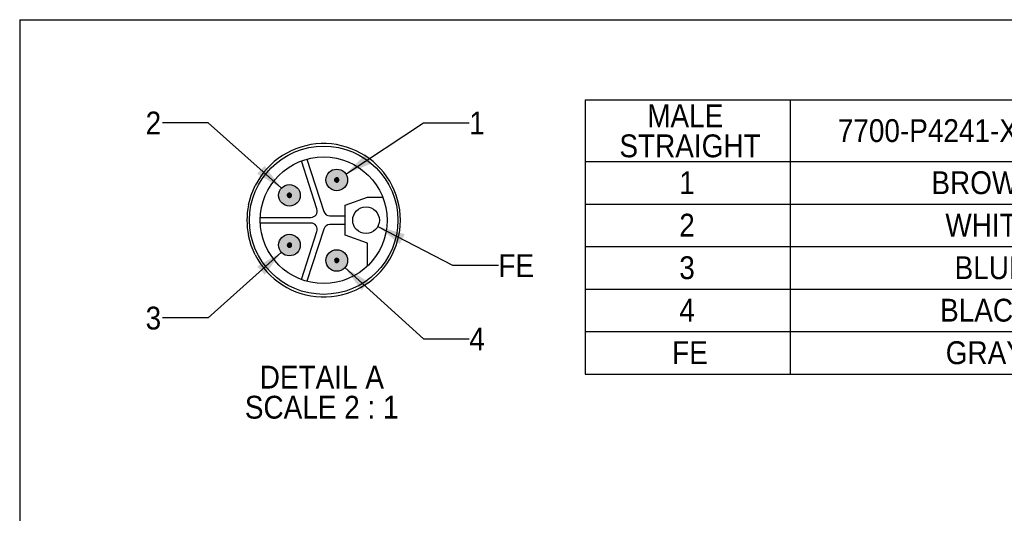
# Model space of a CAD drawing. Header units: millimetres. Extents: x 0 to 279, y 0 to 216.
# Tile 3 of 4: x 0 to 137, y 147 to 216. Entities that reach past the tile are written whole.
import ezdxf

# ---------------------------------------------------------------- set-up
doc = ezdxf.new("R2010")
doc.units = ezdxf.units.MM
doc.linetypes.add('SLD-Solid', pattern=[0])
doc.layers.add('DIMENSIONS', color=140, linetype='SLD-Solid', lineweight=25)
doc.layers.add('TEXT', color=140, linetype='SLD-Solid', lineweight=25)
doc.layers.add('HATCH', color=6, linetype='SLD-Solid')
doc.layers.add('SLD-DEFPOINTS', color=7, linetype='Continuous')
doc.styles.add('SLDTEXTSTYLE0', font='GOTHIC.TTF', dxfattribs={"width": 0.913})
doc.dimstyles.new('SLDDIMSTYLE4', dxfattribs={"dimtxt": 3.175, "dimasz": 3.81, "dimexe": 0, "dimexo": 0.0625, "dimgap": 0.79375, "dimtad": 0, "dimtih": 1, "dimtoh": 1, "dimdec": 1, "dimlfac": 0.5, "dimrnd": 1e-09, "dimzin": 12, "dimdsep": 46, "dimtxsty": 'SLDTEXTSTYLE0', "dimsah": 1, "dimcen": 0, "dimadec": 0, "dimazin": 3, "dimtfac": 1, "dimtdec": 1, "dimtofl": 0, "dimtmove": 0, "dimatfit": 3, "dimfxl": 0, "dimfrac": 2, "dimtolj": 1, "dimtzin": 12, "dimarcsym": 0})

# ---------------------------------------------------------------- blocks, each defined once
blk = doc.blocks.new('Block2')
at = {"color": 7, "linetype": 'SLD-Solid', "lineweight": 18}
for p in [(279.4, 215.9), (0, 0)]:
    blk.add_line(p, (0, 215.9), dxfattribs=at)
blk = doc.blocks.new('SW_TABLEANNOTATION_0')
at = {"layer": 'TEXT', "color": 0}
for p, q in [((0, 0), (0, -8.58)), ((0, 0), (28.46, 0)), ((28.46, 0), (28.46, -8.58)), ((28.46, 0), (28.46, -8.58)), ((28.46, 0), (53.19, 0)), ((53.19, 0), (77.92, 0)), ((77.92, 0), (83.51, 0)), ((83.51, 0), (83.51, -8.58)), ((83.51, 0), (110.61, 0)), ((110.61, 0), (110.61, -8.58)), ((0, -8.58), (0, -14.49)), ((0, -8.58), (28.46, -8.58)), ((28.46, -8.58), (28.46, -14.49)), ((28.46, -8.58), (28.46, -14.49)), ((28.46, -8.58), (53.19, -8.58)), ((53.19, -8.58), (77.92, -8.58)), ((77.92, -8.58), (83.51, -8.58)), ((83.51, -8.58), (83.51, -14.49)), ((83.51, -8.58), (110.61, -8.58)), ((110.61, -8.58), (110.61, -14.49)), ((0, -14.49), (0, -20.39)), ((0, -14.49), (28.46, -14.49)), ((28.46, -14.49), (28.46, -20.39)), ((28.46, -14.49), (28.46, -20.39)), ((28.46, -14.49), (53.19, -14.49)), ((53.19, -14.49), (77.92, -14.49)), ((77.92, -14.49), (83.51, -14.49)), ((83.51, -14.49), (83.51, -20.39)), ((83.51, -14.49), (110.61, -14.49)), ((110.61, -14.49), (110.61, -20.39)), ((0, -20.39), (0, -26.3)), ((0, -20.39), (28.46, -20.39)), ((28.46, -20.39), (28.46, -26.3)), ((28.46, -20.39), (28.46, -26.3)), ((28.46, -20.39), (53.19, -20.39)), ((53.19, -20.39), (77.92, -20.39)), ((77.92, -20.39), (83.51, -20.39)), ((83.51, -20.39), (83.51, -26.3)), ((83.51, -20.39), (110.61, -20.39)), ((110.61, -20.39), (110.61, -26.3)), ((0, -26.3), (0, -32.2)), ((0, -26.3), (28.46, -26.3)), ((28.46, -26.3), (28.46, -32.2)), ((28.46, -26.3), (28.46, -32.2)), ((28.46, -26.3), (53.19, -26.3)), ((53.19, -26.3), (77.92, -26.3)), ((77.92, -26.3), (83.51, -26.3)), ((83.51, -26.3), (83.51, -32.2)), ((83.51, -26.3), (110.61, -26.3)), ((110.61, -26.3), (110.61, -32.2)), ((0, -32.2), (0, -38.11)), ((0, -32.2), (28.46, -32.2)), ((28.46, -32.2), (28.46, -38.11)), ((28.46, -32.2), (28.46, -38.11)), ((28.46, -32.2), (53.19, -32.2)), ((53.19, -32.2), (77.92, -32.2)), ((77.92, -32.2), (83.51, -32.2)), ((83.51, -32.2), (83.51, -38.11)), ((83.51, -32.2), (110.61, -32.2)), ((110.61, -32.2), (110.61, -38.11)), ((0, -38.11), (28.46, -38.11)), ((28.46, -38.11), (53.19, -38.11)), ((53.19, -38.11), (77.92, -38.11)), ((77.92, -38.11), (83.51, -38.11)), ((83.51, -38.11), (110.61, -38.11))]:
    blk.add_line(p, q, dxfattribs=at)
at = {"layer": 'TEXT', "color": 0, "attachment_point": 1, "style": 'SLDTEXTSTYLE0'}
for s, insert, char_height in [('MALE ', (8.61, -0.63), 3.175), ('FEMALE ', (89.28, -0.63), 3.175), ('7700-P4241-XXXYYYY', (35.06, -2.69), 3.175), ('STRAIGHT', (4.75, -4.81), 3.175), ('STRAIGHT', (87.58, -4.81), 3.175), ('1', (13.06, -9.93), 3.17), ('BROWN', (48.05, -9.93), 3.175), ('1', (95.89, -9.93), 3.17), ('2', (13.06, -15.83), 3.17), ('WHITE', (49.99, -15.83), 3.175), ('2', (95.89, -15.83), 3.17), ('3', (13.06, -21.74), 3.17), ('BLUE', (51.27, -21.74), 3.175), ('3', (95.89, -21.74), 3.17), ('4', (13.06, -27.64), 3.17), ('BLACK', (49.26, -27.64), 3.175), ('4', (95.89, -27.64), 3.17), ('FE', (12.07, -33.55), 3.175), ('GRAY', (50.04, -33.55), 3.175), ('FE', (94.9, -33.55), 3.175)]:
    blk.add_mtext(s, dxfattribs=dict(at, insert=insert, char_height=char_height))
blk = doc.blocks.new('_D_6')
at = {"layer": 'DIMENSIONS'}
for p, q in [((45.26, 194.46), (56.05, 201.59)), ((56.05, 201.59), (62.4, 201.59))]:
    blk.add_line(p, q, dxfattribs=at)
blk.add_solid([(45.26, 194.46), (48.86, 195.93), (48.02, 197.2)], dxfattribs=at)
at = {"layer": 'DIMENSIONS', "insert": (62.4, 203.13), "char_height": 3.17, "attachment_point": 1, "style": 'SLDTEXTSTYLE0'}
blk.add_mtext('1', dxfattribs=at)
blk = doc.blocks.new('_D_7')
at = {"layer": 'DIMENSIONS'}
for p, q in [((26.17, 201.59), (19.82, 201.59)), ((36.32, 192.5), (26.17, 201.59))]:
    blk.add_line(p, q, dxfattribs=at)
blk.add_solid([(36.32, 192.5), (33.99, 195.61), (32.97, 194.48)], dxfattribs=at)
at = {"layer": 'DIMENSIONS', "insert": (17.48, 203.13), "char_height": 3.17, "attachment_point": 1, "style": 'SLDTEXTSTYLE0'}
blk.add_mtext('2', dxfattribs=at)
blk = doc.blocks.new('_D_8')
at = {"layer": 'DIMENSIONS'}
for p, q in [((36.32, 183.59), (26.17, 174.5)), ((26.17, 174.5), (19.82, 174.5))]:
    blk.add_line(p, q, dxfattribs=at)
blk.add_solid([(36.32, 183.59), (32.97, 181.61), (33.99, 180.48)], dxfattribs=at)
at = {"layer": 'DIMENSIONS', "insert": (17.48, 176.03), "char_height": 3.17, "attachment_point": 1, "style": 'SLDTEXTSTYLE0'}
blk.add_mtext('3', dxfattribs=at)
blk = doc.blocks.new('_D_9')
at = {"layer": 'DIMENSIONS'}
for p, q in [((45.13, 181.45), (56.05, 171.58)), ((56.05, 171.58), (62.4, 171.58))]:
    blk.add_line(p, q, dxfattribs=at)
blk.add_solid([(45.13, 181.45), (47.44, 178.33), (48.46, 179.46)], dxfattribs=at)
at = {"layer": 'DIMENSIONS', "insert": (62.4, 173.12), "char_height": 3.17, "attachment_point": 1, "style": 'SLDTEXTSTYLE0'}
blk.add_mtext('4', dxfattribs=at)
blk = doc.blocks.new('_D_10')
at = {"layer": 'DIMENSIONS'}
for p, q in [((49.72, 187.19), (60.09, 181.79)), ((60.09, 181.79), (66.44, 181.79))]:
    blk.add_line(p, q, dxfattribs=at)
blk.add_solid([(49.72, 187.19), (52.74, 184.75), (53.45, 186.1)], dxfattribs=at)
at = {"layer": 'DIMENSIONS', "insert": (66.44, 183.32), "char_height": 3.175, "attachment_point": 1, "style": 'SLDTEXTSTYLE0'}
blk.add_mtext('FE', dxfattribs=at)
blk = doc.blocks.new('SW_NOTE_0_3')
at = {"layer": 'TEXT', "color": 0, "char_height": 3.175, "attachment_point": 2, "style": 'SLDTEXTSTYLE0'}
for s, insert in [('DETAIL A', (8.53, 4.06)), ('SCALE 2 : 1', (8.51, -0.12))]:
    blk.add_mtext(s, dxfattribs=dict(at, insert=insert))

msp = doc.modelspace()

# ---------------------------------------------------------------- hatches: boundary and pattern name
at = {"layer": 'HATCH'}
h = msp.add_hatch(color=256, dxfattribs=at)
h.paths.add_polyline_path([(45.5, 193.48), (45.51, 193.56), (45.51, 193.64), (45.51, 193.72), (45.5, 193.8), (45.49, 193.87), (45.48, 193.95), (45.46, 194.03), (45.44, 194.11), (45.41, 194.18), (45.38, 194.26), (45.34, 194.33), (45.3, 194.4), (45.26, 194.47), (45.22, 194.53), (45.17, 194.59), (45.11, 194.65), (45.06, 194.71), (45, 194.77), (44.94, 194.82), (44.87, 194.86), (44.81, 194.91), (44.74, 194.95), (44.67, 194.99), (44.59, 195.02), (44.52, 195.05), (44.44, 195.07), (44.37, 195.09), (44.29, 195.11), (44.21, 195.12), (44.13, 195.13), (44.05, 195.14), (43.97, 195.14), (43.89, 195.13), (43.81, 195.12), (43.73, 195.11), (43.66, 195.09), (43.58, 195.07), (43.5, 195.05), (43.43, 195.02), (43.36, 194.99), (43.28, 194.95), (43.22, 194.91), (43.15, 194.86), (43.09, 194.82), (43.02, 194.77), (42.97, 194.71), (42.91, 194.65), (42.86, 194.59), (42.81, 194.53), (42.76, 194.47), (42.72, 194.4), (42.68, 194.33), (42.65, 194.26), (42.61, 194.18), (42.59, 194.11), (42.56, 194.03), (42.55, 193.95), (42.53, 193.87), (42.52, 193.8), (42.51, 193.72), (42.51, 193.64), (42.51, 193.56), (42.52, 193.48), (42.53, 193.4), (42.55, 193.32), (42.56, 193.24), (42.59, 193.17), (42.61, 193.09), (42.65, 193.02), (42.68, 192.94), (42.72, 192.87), (42.76, 192.81), (42.81, 192.74), (42.86, 192.68), (42.91, 192.62), (42.97, 192.56), (43.02, 192.51), (43.09, 192.46), (43.15, 192.41), (43.22, 192.36), (43.28, 192.32), (43.36, 192.29), (43.43, 192.25), (43.5, 192.23), (43.58, 192.2), (43.66, 192.18), (43.73, 192.16), (43.81, 192.15), (43.89, 192.14), (43.97, 192.14), (44.05, 192.14), (44.13, 192.14), (44.21, 192.15), (44.29, 192.16), (44.37, 192.18), (44.44, 192.2), (44.52, 192.23), (44.59, 192.25), (44.67, 192.29), (44.74, 192.32), (44.81, 192.36), (44.87, 192.41), (44.94, 192.46), (45, 192.51), (45.06, 192.56), (45.11, 192.62), (45.17, 192.68), (45.22, 192.74), (45.26, 192.81), (45.3, 192.87), (45.34, 192.94), (45.38, 193.02), (45.41, 193.09), (45.44, 193.17), (45.46, 193.24), (45.48, 193.32), (45.49, 193.4)], flags=0)
h.paths.add_polyline_path([(44.19, 193.88), (44.17, 193.89), (44.15, 193.9), (44.13, 193.91), (44.11, 193.92), (44.09, 193.93), (44.07, 193.93), (44.05, 193.93), (44.03, 193.94), (44.01, 193.94), (44, 193.94), (43.98, 193.93), (43.96, 193.93), (43.94, 193.93), (43.91, 193.92), (43.89, 193.91), (43.87, 193.9), (43.85, 193.89), (43.83, 193.88), (43.82, 193.86), (43.8, 193.85), (43.78, 193.83), (43.77, 193.81), (43.76, 193.8), (43.75, 193.79), (43.74, 193.77), (43.74, 193.76), (43.73, 193.74), (43.73, 193.73), (43.72, 193.71), (43.72, 193.7), (43.72, 193.68), (43.71, 193.67), (43.71, 193.65), (43.71, 193.64), (43.71, 193.62), (43.71, 193.6), (43.72, 193.59), (43.72, 193.57), (43.72, 193.56), (43.73, 193.54), (43.73, 193.53), (43.74, 193.51), (43.74, 193.5), (43.75, 193.49), (43.76, 193.47), (43.77, 193.46), (43.78, 193.45), (43.79, 193.44), (43.8, 193.42), (43.81, 193.41), (43.82, 193.4), (43.84, 193.39), (43.85, 193.38), (43.86, 193.38), (43.88, 193.37), (43.89, 193.36), (43.9, 193.36), (43.92, 193.35), (43.93, 193.35), (43.95, 193.34), (43.96, 193.34), (43.98, 193.34), (44, 193.34), (44.01, 193.34), (44.03, 193.34), (44.04, 193.34), (44.06, 193.34), (44.07, 193.34), (44.09, 193.35), (44.1, 193.35), (44.12, 193.36), (44.13, 193.36), (44.15, 193.37), (44.16, 193.38), (44.18, 193.38), (44.19, 193.39), (44.2, 193.4), (44.21, 193.41), (44.22, 193.42), (44.23, 193.44), (44.24, 193.45), (44.25, 193.46), (44.26, 193.47), (44.27, 193.49), (44.28, 193.5), (44.29, 193.51), (44.29, 193.53), (44.3, 193.54), (44.3, 193.56), (44.31, 193.57), (44.31, 193.59), (44.31, 193.6), (44.31, 193.62), (44.31, 193.64), (44.31, 193.65), (44.31, 193.67), (44.31, 193.68), (44.31, 193.7), (44.3, 193.71), (44.3, 193.73), (44.29, 193.74), (44.29, 193.76), (44.28, 193.77), (44.27, 193.79), (44.26, 193.8), (44.25, 193.81), (44.24, 193.83), (44.23, 193.84), (44.22, 193.85), (44.21, 193.86), (44.2, 193.87)], flags=0)
h = msp.add_hatch(color=256, dxfattribs=at)
h.paths.add_polyline_path([(38.93, 191.34), (38.94, 191.42), (38.94, 191.5), (38.94, 191.58), (38.93, 191.66), (38.92, 191.74), (38.9, 191.82), (38.88, 191.89), (38.86, 191.97), (38.83, 192.05), (38.8, 192.12), (38.77, 192.19), (38.73, 192.26), (38.69, 192.33), (38.64, 192.39), (38.59, 192.46), (38.54, 192.52), (38.48, 192.57), (38.43, 192.63), (38.36, 192.68), (38.3, 192.73), (38.23, 192.77), (38.16, 192.81), (38.09, 192.85), (38.02, 192.88), (37.95, 192.91), (37.87, 192.94), (37.79, 192.96), (37.72, 192.97), (37.64, 192.99), (37.56, 193), (37.48, 193), (37.4, 193), (37.32, 193), (37.24, 192.99), (37.16, 192.97), (37.08, 192.96), (37, 192.94), (36.93, 192.91), (36.85, 192.88), (36.78, 192.85), (36.71, 192.81), (36.64, 192.77), (36.58, 192.73), (36.51, 192.68), (36.45, 192.63), (36.39, 192.57), (36.34, 192.52), (36.28, 192.46), (36.23, 192.39), (36.19, 192.33), (36.15, 192.26), (36.11, 192.19), (36.07, 192.12), (36.04, 192.05), (36.01, 191.97), (35.99, 191.89), (35.97, 191.82), (35.96, 191.74), (35.95, 191.66), (35.94, 191.58), (35.94, 191.5), (35.94, 191.42), (35.95, 191.34), (35.96, 191.26), (35.97, 191.18), (35.99, 191.11), (36.01, 191.03), (36.04, 190.95), (36.07, 190.88), (36.11, 190.81), (36.15, 190.74), (36.19, 190.67), (36.23, 190.61), (36.28, 190.54), (36.34, 190.48), (36.39, 190.43), (36.45, 190.37), (36.51, 190.32), (36.58, 190.27), (36.64, 190.23), (36.71, 190.19), (36.78, 190.15), (36.85, 190.12), (36.93, 190.09), (37, 190.06), (37.08, 190.04), (37.16, 190.03), (37.24, 190.01), (37.32, 190.01), (37.4, 190), (37.48, 190), (37.56, 190.01), (37.64, 190.01), (37.72, 190.03), (37.79, 190.04), (37.87, 190.06), (37.95, 190.09), (38.02, 190.12), (38.09, 190.15), (38.16, 190.19), (38.23, 190.23), (38.3, 190.27), (38.36, 190.32), (38.43, 190.37), (38.48, 190.43), (38.54, 190.48), (38.59, 190.54), (38.64, 190.61), (38.69, 190.67), (38.73, 190.74), (38.77, 190.81), (38.8, 190.88), (38.83, 190.95), (38.86, 191.03), (38.88, 191.11), (38.9, 191.18), (38.92, 191.26)], flags=0)
h.paths.add_polyline_path([(37.26, 191.74), (37.24, 191.73), (37.23, 191.72), (37.21, 191.7), (37.2, 191.68), (37.19, 191.67), (37.18, 191.65), (37.17, 191.63), (37.16, 191.61), (37.15, 191.6), (37.15, 191.58), (37.14, 191.56), (37.14, 191.54), (37.14, 191.52), (37.14, 191.49), (37.14, 191.47), (37.14, 191.45), (37.15, 191.43), (37.15, 191.4), (37.16, 191.38), (37.17, 191.36), (37.18, 191.34), (37.2, 191.32), (37.2, 191.31), (37.21, 191.3), (37.23, 191.29), (37.24, 191.28), (37.25, 191.27), (37.26, 191.26), (37.27, 191.25), (37.29, 191.24), (37.3, 191.23), (37.32, 191.23), (37.33, 191.22), (37.35, 191.21), (37.36, 191.21), (37.38, 191.21), (37.39, 191.2), (37.41, 191.2), (37.42, 191.2), (37.44, 191.2), (37.45, 191.2), (37.47, 191.2), (37.48, 191.2), (37.5, 191.21), (37.52, 191.21), (37.53, 191.21), (37.55, 191.22), (37.56, 191.23), (37.57, 191.23), (37.59, 191.24), (37.6, 191.25), (37.61, 191.26), (37.63, 191.27), (37.64, 191.28), (37.65, 191.29), (37.66, 191.3), (37.67, 191.31), (37.68, 191.32), (37.69, 191.34), (37.7, 191.35), (37.71, 191.36), (37.71, 191.38), (37.72, 191.39), (37.72, 191.41), (37.73, 191.42), (37.73, 191.44), (37.73, 191.45), (37.74, 191.47), (37.74, 191.48), (37.74, 191.5), (37.74, 191.52), (37.74, 191.53), (37.73, 191.55), (37.73, 191.56), (37.73, 191.58), (37.72, 191.59), (37.72, 191.61), (37.71, 191.62), (37.71, 191.64), (37.7, 191.65), (37.69, 191.66), (37.68, 191.68), (37.67, 191.69), (37.66, 191.7), (37.65, 191.71), (37.64, 191.72), (37.63, 191.73), (37.61, 191.74), (37.6, 191.75), (37.59, 191.76), (37.57, 191.77), (37.56, 191.77), (37.55, 191.78), (37.53, 191.79), (37.52, 191.79), (37.5, 191.79), (37.48, 191.8), (37.47, 191.8), (37.45, 191.8), (37.44, 191.8), (37.42, 191.8), (37.41, 191.8), (37.39, 191.8), (37.38, 191.79), (37.36, 191.79), (37.35, 191.79), (37.33, 191.78), (37.32, 191.77), (37.3, 191.77), (37.29, 191.76), (37.27, 191.75)], flags=0)
for points in [[(43.8, 193.85), (43.78, 193.83), (43.77, 193.81), (43.76, 193.8), (43.75, 193.79), (43.74, 193.77), (43.74, 193.76), (43.73, 193.74), (43.73, 193.73), (43.72, 193.71), (43.72, 193.7), (43.72, 193.68), (43.71, 193.67), (43.71, 193.65), (43.71, 193.64), (43.71, 193.62), (43.71, 193.6), (43.72, 193.59), (43.72, 193.57), (43.72, 193.56), (43.73, 193.54), (43.73, 193.53), (43.74, 193.51), (43.74, 193.5), (43.75, 193.49), (43.76, 193.47), (43.77, 193.46), (43.78, 193.45), (43.79, 193.44), (43.8, 193.42), (43.81, 193.41), (43.82, 193.4), (43.84, 193.39), (43.85, 193.38), (43.86, 193.38), (43.88, 193.37), (43.89, 193.36), (43.9, 193.36), (43.92, 193.35), (43.93, 193.35), (43.95, 193.34), (43.96, 193.34), (43.98, 193.34), (44, 193.34), (44.01, 193.34), (44.03, 193.34), (44.04, 193.34), (44.06, 193.34), (44.07, 193.34), (44.09, 193.35), (44.1, 193.35), (44.12, 193.36), (44.13, 193.36), (44.15, 193.37), (44.16, 193.38), (44.18, 193.38), (44.19, 193.39), (44.2, 193.4), (44.21, 193.41), (44.22, 193.42), (44.23, 193.44), (44.24, 193.45), (44.25, 193.46), (44.26, 193.47), (44.27, 193.49), (44.28, 193.5), (44.29, 193.51), (44.29, 193.53), (44.3, 193.54), (44.3, 193.56), (44.31, 193.57), (44.31, 193.59), (44.31, 193.6), (44.31, 193.62), (44.31, 193.64), (44.31, 193.65), (44.31, 193.67), (44.31, 193.68), (44.31, 193.7), (44.3, 193.71), (44.3, 193.73), (44.29, 193.74), (44.29, 193.76), (44.28, 193.77), (44.27, 193.79), (44.26, 193.8), (44.25, 193.81), (44.24, 193.83), (44.23, 193.84), (44.22, 193.85), (44.21, 193.86), (44.2, 193.87), (44.19, 193.88), (44.17, 193.89), (44.15, 193.9), (44.13, 193.91), (44.11, 193.92), (44.09, 193.93), (44.07, 193.93), (44.05, 193.93), (44.03, 193.94), (44.01, 193.94), (44, 193.94), (43.98, 193.93), (43.96, 193.93), (43.94, 193.93), (43.91, 193.92), (43.89, 193.91), (43.87, 193.9), (43.85, 193.89), (43.83, 193.88), (43.82, 193.86)], [(37.17, 191.36), (37.18, 191.34), (37.2, 191.32), (37.2, 191.31), (37.21, 191.3), (37.23, 191.29), (37.24, 191.28), (37.25, 191.27), (37.26, 191.26), (37.27, 191.25), (37.29, 191.24), (37.3, 191.23), (37.32, 191.23), (37.33, 191.22), (37.35, 191.21), (37.36, 191.21), (37.38, 191.21), (37.39, 191.2), (37.41, 191.2), (37.42, 191.2), (37.44, 191.2), (37.45, 191.2), (37.47, 191.2), (37.48, 191.2), (37.5, 191.21), (37.52, 191.21), (37.53, 191.21), (37.55, 191.22), (37.56, 191.23), (37.57, 191.23), (37.59, 191.24), (37.6, 191.25), (37.61, 191.26), (37.63, 191.27), (37.64, 191.28), (37.65, 191.29), (37.66, 191.3), (37.67, 191.31), (37.68, 191.32), (37.69, 191.34), (37.7, 191.35), (37.71, 191.36), (37.71, 191.38), (37.72, 191.39), (37.72, 191.41), (37.73, 191.42), (37.73, 191.44), (37.73, 191.45), (37.74, 191.47), (37.74, 191.48), (37.74, 191.5), (37.74, 191.52), (37.74, 191.53), (37.73, 191.55), (37.73, 191.56), (37.73, 191.58), (37.72, 191.59), (37.72, 191.61), (37.71, 191.62), (37.71, 191.64), (37.7, 191.65), (37.69, 191.66), (37.68, 191.68), (37.67, 191.69), (37.66, 191.7), (37.65, 191.71), (37.64, 191.72), (37.63, 191.73), (37.61, 191.74), (37.6, 191.75), (37.59, 191.76), (37.57, 191.77), (37.56, 191.77), (37.55, 191.78), (37.53, 191.79), (37.52, 191.79), (37.5, 191.79), (37.48, 191.8), (37.47, 191.8), (37.45, 191.8), (37.44, 191.8), (37.42, 191.8), (37.41, 191.8), (37.39, 191.8), (37.38, 191.79), (37.36, 191.79), (37.35, 191.79), (37.33, 191.78), (37.32, 191.77), (37.3, 191.77), (37.29, 191.76), (37.27, 191.75), (37.26, 191.74), (37.24, 191.73), (37.23, 191.72), (37.21, 191.7), (37.2, 191.68), (37.19, 191.67), (37.18, 191.65), (37.17, 191.63), (37.16, 191.61), (37.15, 191.6), (37.15, 191.58), (37.14, 191.56), (37.14, 191.54), (37.14, 191.52), (37.14, 191.49), (37.14, 191.47), (37.14, 191.45), (37.15, 191.43), (37.15, 191.4), (37.16, 191.38)], [(37.49, 184.29), (37.51, 184.3), (37.53, 184.3), (37.55, 184.31), (37.56, 184.31), (37.57, 184.32), (37.59, 184.33), (37.6, 184.34), (37.62, 184.35), (37.63, 184.36), (37.64, 184.37), (37.65, 184.38), (37.66, 184.39), (37.67, 184.4), (37.68, 184.42), (37.69, 184.43), (37.7, 184.44), (37.71, 184.46), (37.71, 184.47), (37.72, 184.49), (37.72, 184.5), (37.73, 184.52), (37.73, 184.53), (37.74, 184.55), (37.74, 184.56), (37.74, 184.58), (37.74, 184.6), (37.74, 184.61), (37.73, 184.63), (37.73, 184.64), (37.73, 184.66), (37.72, 184.68), (37.72, 184.69), (37.71, 184.71), (37.71, 184.72), (37.7, 184.73), (37.69, 184.75), (37.68, 184.76), (37.67, 184.77), (37.66, 184.79), (37.65, 184.8), (37.64, 184.81), (37.63, 184.82), (37.61, 184.83), (37.6, 184.84), (37.59, 184.85), (37.57, 184.86), (37.56, 184.86), (37.54, 184.87), (37.53, 184.87), (37.51, 184.88), (37.5, 184.88), (37.48, 184.88), (37.47, 184.89), (37.45, 184.89), (37.43, 184.89), (37.42, 184.89), (37.4, 184.89), (37.39, 184.88), (37.37, 184.88), (37.36, 184.88), (37.34, 184.87), (37.32, 184.87), (37.31, 184.86), (37.3, 184.85), (37.28, 184.84), (37.27, 184.84), (37.26, 184.83), (37.24, 184.82), (37.23, 184.81), (37.22, 184.79), (37.21, 184.78), (37.2, 184.77), (37.19, 184.76), (37.18, 184.74), (37.17, 184.73), (37.17, 184.71), (37.16, 184.7), (37.15, 184.68), (37.15, 184.67), (37.15, 184.65), (37.14, 184.64), (37.14, 184.62), (37.14, 184.61), (37.14, 184.59), (37.14, 184.57), (37.14, 184.56), (37.14, 184.54), (37.14, 184.53), (37.15, 184.51), (37.15, 184.5), (37.16, 184.47), (37.17, 184.45), (37.18, 184.44), (37.19, 184.42), (37.2, 184.4), (37.21, 184.39), (37.23, 184.37), (37.24, 184.36), (37.26, 184.35), (37.27, 184.34), (37.29, 184.33), (37.31, 184.32), (37.33, 184.31), (37.35, 184.3), (37.37, 184.3), (37.38, 184.29), (37.4, 184.29), (37.42, 184.29), (37.44, 184.29), (37.46, 184.29)], [(44.31, 182.41), (44.31, 182.43), (44.31, 182.45), (44.31, 182.47), (44.31, 182.48), (44.31, 182.5), (44.3, 182.52), (44.3, 182.53), (44.3, 182.55), (44.29, 182.56), (44.28, 182.58), (44.28, 182.59), (44.27, 182.61), (44.26, 182.62), (44.25, 182.63), (44.24, 182.65), (44.23, 182.66), (44.22, 182.67), (44.21, 182.68), (44.19, 182.69), (44.18, 182.7), (44.17, 182.71), (44.15, 182.72), (44.14, 182.72), (44.12, 182.73), (44.11, 182.74), (44.09, 182.74), (44.08, 182.74), (44.06, 182.75), (44.04, 182.75), (44.03, 182.75), (44.01, 182.75), (44, 182.75), (43.98, 182.75), (43.96, 182.75), (43.95, 182.74), (43.93, 182.74), (43.92, 182.74), (43.9, 182.73), (43.89, 182.72), (43.87, 182.72), (43.86, 182.71), (43.84, 182.7), (43.83, 182.69), (43.82, 182.68), (43.81, 182.67), (43.79, 182.66), (43.78, 182.65), (43.77, 182.63), (43.76, 182.62), (43.75, 182.61), (43.75, 182.59), (43.74, 182.58), (43.73, 182.56), (43.73, 182.55), (43.72, 182.53), (43.72, 182.52), (43.72, 182.5), (43.71, 182.48), (43.71, 182.47), (43.71, 182.45), (43.71, 182.44), (43.71, 182.42), (43.72, 182.4), (43.72, 182.39), (43.72, 182.37), (43.73, 182.36), (43.73, 182.34), (43.74, 182.33), (43.75, 182.31), (43.75, 182.3), (43.76, 182.28), (43.77, 182.27), (43.78, 182.26), (43.79, 182.25), (43.81, 182.23), (43.82, 182.22), (43.83, 182.21), (43.84, 182.2), (43.86, 182.19), (43.87, 182.19), (43.89, 182.18), (43.9, 182.17), (43.92, 182.17), (43.93, 182.16), (43.95, 182.16), (43.96, 182.16), (43.98, 182.15), (44, 182.15), (44.01, 182.15), (44.03, 182.15), (44.06, 182.15), (44.08, 182.16), (44.1, 182.16), (44.12, 182.17), (44.14, 182.18), (44.15, 182.19), (44.17, 182.2), (44.19, 182.21), (44.2, 182.22), (44.22, 182.23), (44.23, 182.25), (44.24, 182.26), (44.26, 182.28), (44.27, 182.29), (44.28, 182.31), (44.29, 182.33), (44.29, 182.34), (44.3, 182.36), (44.3, 182.38)]]:
    msp.add_hatch(color=256, dxfattribs=at).paths.add_polyline_path(points, flags=0)
h = msp.add_hatch(color=256, dxfattribs=at)
h.paths.add_polyline_path([(38.93, 184.43), (38.94, 184.51), (38.94, 184.59), (38.94, 184.67), (38.93, 184.75), (38.92, 184.83), (38.9, 184.9), (38.88, 184.98), (38.86, 185.06), (38.83, 185.13), (38.8, 185.21), (38.77, 185.28), (38.73, 185.35), (38.69, 185.42), (38.64, 185.48), (38.59, 185.55), (38.54, 185.61), (38.48, 185.66), (38.43, 185.72), (38.36, 185.77), (38.3, 185.82), (38.23, 185.86), (38.16, 185.9), (38.09, 185.94), (38.02, 185.97), (37.95, 186), (37.87, 186.02), (37.79, 186.05), (37.72, 186.06), (37.64, 186.07), (37.56, 186.08), (37.48, 186.09), (37.4, 186.09), (37.32, 186.08), (37.24, 186.07), (37.16, 186.06), (37.08, 186.05), (37, 186.02), (36.93, 186), (36.85, 185.97), (36.78, 185.94), (36.71, 185.9), (36.64, 185.86), (36.58, 185.82), (36.51, 185.77), (36.45, 185.72), (36.39, 185.66), (36.34, 185.61), (36.28, 185.55), (36.23, 185.48), (36.19, 185.42), (36.15, 185.35), (36.11, 185.28), (36.07, 185.21), (36.04, 185.13), (36.01, 185.06), (35.99, 184.98), (35.97, 184.9), (35.96, 184.83), (35.95, 184.75), (35.94, 184.67), (35.94, 184.59), (35.94, 184.51), (35.95, 184.43), (35.96, 184.35), (35.97, 184.27), (35.99, 184.19), (36.01, 184.12), (36.04, 184.04), (36.07, 183.97), (36.11, 183.9), (36.15, 183.83), (36.19, 183.76), (36.23, 183.69), (36.28, 183.63), (36.34, 183.57), (36.39, 183.51), (36.45, 183.46), (36.51, 183.41), (36.58, 183.36), (36.64, 183.32), (36.71, 183.28), (36.78, 183.24), (36.85, 183.21), (36.93, 183.18), (37, 183.15), (37.08, 183.13), (37.16, 183.11), (37.24, 183.1), (37.32, 183.09), (37.4, 183.09), (37.48, 183.09), (37.56, 183.09), (37.64, 183.1), (37.72, 183.11), (37.79, 183.13), (37.87, 183.15), (37.95, 183.18), (38.02, 183.21), (38.09, 183.24), (38.16, 183.28), (38.23, 183.32), (38.3, 183.36), (38.36, 183.41), (38.43, 183.46), (38.48, 183.51), (38.54, 183.57), (38.59, 183.63), (38.64, 183.69), (38.69, 183.76), (38.73, 183.83), (38.77, 183.9), (38.8, 183.97), (38.83, 184.04), (38.86, 184.12), (38.88, 184.19), (38.9, 184.27), (38.92, 184.35)], flags=0)
h.paths.add_polyline_path([(37.15, 184.5), (37.16, 184.47), (37.17, 184.45), (37.18, 184.44), (37.19, 184.42), (37.2, 184.4), (37.21, 184.39), (37.23, 184.37), (37.24, 184.36), (37.26, 184.35), (37.27, 184.34), (37.29, 184.33), (37.31, 184.32), (37.33, 184.31), (37.35, 184.3), (37.37, 184.3), (37.38, 184.29), (37.4, 184.29), (37.42, 184.29), (37.44, 184.29), (37.46, 184.29), (37.49, 184.29), (37.51, 184.3), (37.53, 184.3), (37.55, 184.31), (37.56, 184.31), (37.57, 184.32), (37.59, 184.33), (37.6, 184.34), (37.62, 184.35), (37.63, 184.36), (37.64, 184.37), (37.65, 184.38), (37.66, 184.39), (37.67, 184.4), (37.68, 184.42), (37.69, 184.43), (37.7, 184.44), (37.71, 184.46), (37.71, 184.47), (37.72, 184.49), (37.72, 184.5), (37.73, 184.52), (37.73, 184.53), (37.74, 184.55), (37.74, 184.56), (37.74, 184.58), (37.74, 184.6), (37.74, 184.61), (37.73, 184.63), (37.73, 184.64), (37.73, 184.66), (37.72, 184.68), (37.72, 184.69), (37.71, 184.71), (37.71, 184.72), (37.7, 184.73), (37.69, 184.75), (37.68, 184.76), (37.67, 184.77), (37.66, 184.79), (37.65, 184.8), (37.64, 184.81), (37.63, 184.82), (37.61, 184.83), (37.6, 184.84), (37.59, 184.85), (37.57, 184.86), (37.56, 184.86), (37.54, 184.87), (37.53, 184.87), (37.51, 184.88), (37.5, 184.88), (37.48, 184.88), (37.47, 184.89), (37.45, 184.89), (37.43, 184.89), (37.42, 184.89), (37.4, 184.89), (37.39, 184.88), (37.37, 184.88), (37.36, 184.88), (37.34, 184.87), (37.32, 184.87), (37.31, 184.86), (37.3, 184.85), (37.28, 184.84), (37.27, 184.84), (37.26, 184.83), (37.24, 184.82), (37.23, 184.81), (37.22, 184.79), (37.21, 184.78), (37.2, 184.77), (37.19, 184.76), (37.18, 184.74), (37.17, 184.73), (37.17, 184.71), (37.16, 184.7), (37.15, 184.68), (37.15, 184.67), (37.15, 184.65), (37.14, 184.64), (37.14, 184.62), (37.14, 184.61), (37.14, 184.59), (37.14, 184.57), (37.14, 184.56), (37.14, 184.54), (37.14, 184.53), (37.15, 184.51)], flags=0)
h = msp.add_hatch(color=256, dxfattribs=at)
h.paths.add_polyline_path([(45.5, 182.29), (45.51, 182.37), (45.51, 182.45), (45.51, 182.53), (45.5, 182.61), (45.49, 182.69), (45.48, 182.77), (45.46, 182.85), (45.44, 182.92), (45.41, 183), (45.38, 183.07), (45.34, 183.14), (45.3, 183.21), (45.26, 183.28), (45.22, 183.35), (45.17, 183.41), (45.11, 183.47), (45.06, 183.53), (45, 183.58), (44.94, 183.63), (44.87, 183.68), (44.81, 183.72), (44.74, 183.76), (44.67, 183.8), (44.59, 183.83), (44.52, 183.86), (44.44, 183.89), (44.37, 183.91), (44.29, 183.93), (44.21, 183.94), (44.13, 183.95), (44.05, 183.95), (43.97, 183.95), (43.89, 183.95), (43.81, 183.94), (43.73, 183.93), (43.66, 183.91), (43.58, 183.89), (43.5, 183.86), (43.43, 183.83), (43.36, 183.8), (43.28, 183.76), (43.22, 183.72), (43.15, 183.68), (43.09, 183.63), (43.02, 183.58), (42.97, 183.53), (42.91, 183.47), (42.86, 183.41), (42.81, 183.35), (42.76, 183.28), (42.72, 183.21), (42.68, 183.14), (42.65, 183.07), (42.61, 183), (42.59, 182.92), (42.56, 182.85), (42.55, 182.77), (42.53, 182.69), (42.52, 182.61), (42.51, 182.53), (42.51, 182.45), (42.51, 182.37), (42.52, 182.29), (42.53, 182.21), (42.55, 182.13), (42.56, 182.06), (42.59, 181.98), (42.61, 181.91), (42.65, 181.83), (42.68, 181.76), (42.72, 181.69), (42.76, 181.62), (42.81, 181.56), (42.86, 181.49), (42.91, 181.43), (42.97, 181.38), (43.02, 181.32), (43.09, 181.27), (43.15, 181.22), (43.22, 181.18), (43.28, 181.14), (43.36, 181.1), (43.43, 181.07), (43.5, 181.04), (43.58, 181.02), (43.66, 180.99), (43.73, 180.98), (43.81, 180.97), (43.89, 180.96), (43.97, 180.95), (44.05, 180.95), (44.13, 180.96), (44.21, 180.97), (44.29, 180.98), (44.37, 180.99), (44.44, 181.02), (44.52, 181.04), (44.59, 181.07), (44.67, 181.1), (44.74, 181.14), (44.81, 181.18), (44.87, 181.22), (44.94, 181.27), (45, 181.32), (45.06, 181.38), (45.11, 181.43), (45.17, 181.49), (45.22, 181.56), (45.26, 181.62), (45.3, 181.69), (45.34, 181.76), (45.38, 181.83), (45.41, 181.91), (45.44, 181.98), (45.46, 182.06), (45.48, 182.13), (45.49, 182.21)], flags=0)
h.paths.add_polyline_path([(44.01, 182.15), (44.03, 182.15), (44.06, 182.15), (44.08, 182.16), (44.1, 182.16), (44.12, 182.17), (44.14, 182.18), (44.15, 182.19), (44.17, 182.2), (44.19, 182.21), (44.2, 182.22), (44.22, 182.23), (44.23, 182.25), (44.24, 182.26), (44.26, 182.28), (44.27, 182.29), (44.28, 182.31), (44.29, 182.33), (44.29, 182.34), (44.3, 182.36), (44.3, 182.38), (44.31, 182.41), (44.31, 182.43), (44.31, 182.45), (44.31, 182.47), (44.31, 182.48), (44.31, 182.5), (44.3, 182.52), (44.3, 182.53), (44.3, 182.55), (44.29, 182.56), (44.28, 182.58), (44.28, 182.59), (44.27, 182.61), (44.26, 182.62), (44.25, 182.63), (44.24, 182.65), (44.23, 182.66), (44.22, 182.67), (44.21, 182.68), (44.19, 182.69), (44.18, 182.7), (44.17, 182.71), (44.15, 182.72), (44.14, 182.72), (44.12, 182.73), (44.11, 182.74), (44.09, 182.74), (44.08, 182.74), (44.06, 182.75), (44.04, 182.75), (44.03, 182.75), (44.01, 182.75), (44, 182.75), (43.98, 182.75), (43.96, 182.75), (43.95, 182.74), (43.93, 182.74), (43.92, 182.74), (43.9, 182.73), (43.89, 182.72), (43.87, 182.72), (43.86, 182.71), (43.84, 182.7), (43.83, 182.69), (43.82, 182.68), (43.81, 182.67), (43.79, 182.66), (43.78, 182.65), (43.77, 182.63), (43.76, 182.62), (43.75, 182.61), (43.75, 182.59), (43.74, 182.58), (43.73, 182.56), (43.73, 182.55), (43.72, 182.53), (43.72, 182.52), (43.72, 182.5), (43.71, 182.48), (43.71, 182.47), (43.71, 182.45), (43.71, 182.44), (43.71, 182.42), (43.72, 182.4), (43.72, 182.39), (43.72, 182.37), (43.73, 182.36), (43.73, 182.34), (43.74, 182.33), (43.75, 182.31), (43.75, 182.3), (43.76, 182.28), (43.77, 182.27), (43.78, 182.26), (43.79, 182.25), (43.81, 182.23), (43.82, 182.22), (43.83, 182.21), (43.84, 182.2), (43.86, 182.19), (43.87, 182.19), (43.89, 182.18), (43.9, 182.17), (43.92, 182.17), (43.93, 182.16), (43.95, 182.16), (43.96, 182.16), (43.98, 182.15), (44, 182.15)], flags=0)

# ---------------------------------------------------------------- linework, layer by layer
at = {"color": 7, "linetype": 'SLD-Solid'}
for q in [(0, 0), (279.4, 215.9)]:
    msp.add_line((0, 215.9), q, dxfattribs=at)
for p, q in [((41.26, 189.62), (39.1, 196.28)), ((39.86, 196.53), (42.22, 189.27)), ((45.19, 190.12), (48.29, 191.24)), ((45.19, 185.97), (45.19, 190.12)), ((48.29, 191.24), (50.39, 191.24)), ((43.07, 188.64), (45.19, 188.64)), ((33.4, 188.44), (40.41, 188.44)), ((40.41, 187.64), (33.4, 187.64)), ((45.19, 187.44), (43.07, 187.44)), ((39.1, 179.81), (41.26, 186.47)), ((42.22, 186.82), (39.86, 179.56)), ((48.29, 184.84), (45.19, 185.97)), ((48.29, 181.7), (48.29, 184.84))]:
    msp.add_line(p, q)
at = {"flags": 128}
for points in [[(31.76, 190.17), (32.13, 191.54), (32.69, 192.85)], [(32.69, 183.24), (32.13, 184.55), (31.76, 185.92)]]:
    msp.add_lwpolyline(points, dxfattribs=at)
for centre, radius in [((42.19, 188.04), 10.3), ((42.19, 188.04), 8.8), ((44.01, 193.64), 1.5), ((37.44, 191.5), 1.5), ((48.07, 188.04), 1.85), ((37.44, 184.59), 1.5), ((44.01, 182.45), 1.5)]:
    msp.add_circle(centre, radius)
for centre, radius, start, end in [((42.19, 188.04), 10.65, 91.9149, 153.1915), ((42.19, 188.04), 10.65, 30.6383, 91.9149), ((44.01, 193.64), 0.3, 144, 54), ((42.19, 188.04), 10.65, 360, 30.6383), ((37.44, 191.5), 0.3, 216, 126), ((42.19, 188.04), 10.65, 168.5107, 191.4893), ((40.41, 189.34), 0.9, 270, 18), ((43.07, 189.54), 0.9, 198, 270), ((40.41, 186.74), 0.9, 342, 90), ((43.07, 186.54), 0.9, 90, 162), ((42.19, 188.04), 10.65, 329.3617, 0), ((37.44, 184.59), 0.3, 288, 198), ((42.19, 188.04), 10.65, 206.8085, 268.0851), ((42.19, 188.04), 10.65, 268.0851, 329.3617), ((44.01, 182.45), 0.3, 360, 270)]:
    msp.add_arc(centre, radius, start, end)
for points, knots in [([(44.19, 193.88), (44.15, 193.9), (44.08, 193.94), (43.96, 193.94), (43.85, 193.9), (43.8, 193.84), (43.77, 193.81)], [0, 0, 0, 0, 0.250865, 0.500137, 0.750873, 1, 1, 1, 1]), ([(37.26, 191.74), (37.23, 191.72), (37.17, 191.66), (37.14, 191.55), (37.14, 191.43), (37.18, 191.36), (37.2, 191.32)], [0, 0, 0, 0, 0.250866, 0.500137, 0.750873, 1, 1, 1, 1]), ([(37.15, 184.5), (37.17, 184.46), (37.2, 184.39), (37.3, 184.31), (37.41, 184.28), (37.49, 184.29), (37.53, 184.3)], [0, 0, 0, 0, 0.250865, 0.500137, 0.750874, 1, 1, 1, 1]), ([(44.01, 182.15), (44.05, 182.16), (44.13, 182.16), (44.23, 182.24), (44.3, 182.33), (44.31, 182.41), (44.31, 182.45)], [0, 0, 0, 0, 0.250865, 0.500137, 0.750874, 1, 1, 1, 1])]:
    msp.add_open_spline(points, degree=3, knots=knots)

# ---------------------------------------------------------------- block references
at = {"layer": 'SLD-DEFPOINTS'}
msp.add_blockref('Block2', (0, 0), dxfattribs=at)
at = {"layer": 'TEXT'}
for name, p in [('SW_TABLEANNOTATION_0', (78.49, 204.77)), ('SW_NOTE_0_3', (33.41, 163.77))]:
    msp.add_blockref(name, p, dxfattribs=at)

# ---------------------------------------------------------------- dimensions: what is measured, and where the dimension line sits
at = {"layer": 'DIMENSIONS'}
for p1, p2, text, picture, middle in [((38.55, 190.5), (36.32, 192.5), '2', '_D_7', (18.65, 201.59)), ((42.76, 192.81), (45.26, 194.46), '1', '_D_6', (63.58, 201.59)), ((46.43, 188.9), (49.72, 187.19), 'FE', '_D_10', (68.6, 181.79)), ((38.55, 185.59), (36.32, 183.59), '3', '_D_8', (18.65, 174.5)), ((42.9, 183.46), (45.13, 181.45), '4', '_D_9', (63.58, 171.58))]:
    dim = msp.add_diameter_dim_2p(p1=p1, p2=p2, text=text, dimstyle='SLDDIMSTYLE4', override={"dimpost": '<>'}, dxfattribs=at)
    dim.commit()
    dim.dimension.update_dxf_attribs({"geometry": picture, "text_midpoint": middle, "dimtype": 163})

doc.saveas('drawing.dxf')
